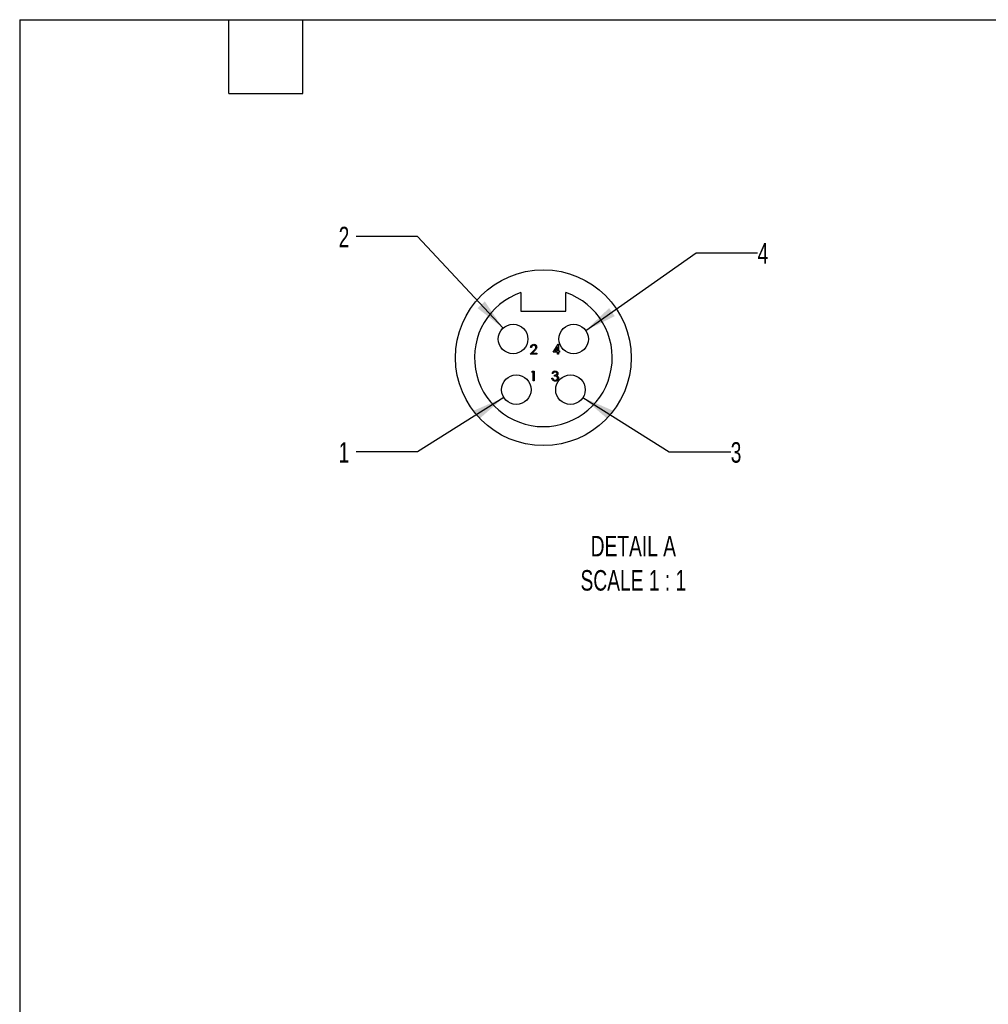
# Model space of a CAD drawing. Header units: millimetres. Extents: x 13 to 546, y 13 to 419.
# Tile 6 of 18: x 13 to 213, y 216 to 419. Entities that reach past the tile are written whole.
import ezdxf

# ---------------------------------------------------------------- set-up
doc = ezdxf.new("R2010")
doc.units = ezdxf.units.MM
doc.header["$LTSCALE"] = 2
doc.linetypes.add('SLD-Solid', pattern=[0])
doc.layers.add('DIMENSIONS', color=140, linetype='SLD-Solid', lineweight=25)
doc.layers.add('TEXT', color=140, linetype='SLD-Solid', lineweight=25)
doc.layers.add('SLD-DEFPOINTS', color=7, linetype='Continuous')
doc.styles.add('SLDTEXTSTYLE0', font='TXT', dxfattribs={"width": 0.7})
doc.dimstyles.new('SLDDIMSTYLE5', dxfattribs={"dimtxt": 4.316016, "dimasz": 6.604, "dimexe": 0, "dimexo": 0.0625, "dimgap": 1.079004, "dimtad": 0, "dimtih": 1, "dimtoh": 1, "dimdec": 1, "dimlfac": 0.5, "dimrnd": 1e-09, "dimzin": 12, "dimdsep": 46, "dimtxsty": 'SLDTEXTSTYLE0', "dimsah": 1, "dimcen": 0, "dimadec": 0, "dimazin": 3, "dimtfac": 1, "dimtdec": 1, "dimtofl": 0, "dimtmove": 0, "dimatfit": 3, "dimfxl": 0, "dimfrac": 2, "dimtolj": 1, "dimtzin": 12, "dimarcsym": 0})

# ---------------------------------------------------------------- blocks, each defined once
blk = doc.blocks.new('_D_4')
at = {"layer": 'DIMENSIONS'}
for p, q in [((112.62, 341.12), (94.83, 329.89)), ((94.83, 329.89), (82.13, 329.89))]:
    blk.add_line(p, q, dxfattribs=at)
blk.add_solid([(112.62, 341.12), (106.49, 338.45), (107.58, 336.73)], dxfattribs=at)
at = {"layer": 'DIMENSIONS', "insert": (78.54, 331.91), "char_height": 4.23, "attachment_point": 1, "style": 'SLDTEXTSTYLE0'}
blk.add_mtext('1', dxfattribs=at)
blk = doc.blocks.new('_D_5')
at = {"layer": 'DIMENSIONS'}
for p, q in [((94.83, 374.33), (82.13, 374.33)), ((112.46, 355.43), (94.83, 374.33))]:
    blk.add_line(p, q, dxfattribs=at)
blk.add_solid([(112.46, 355.43), (108.7, 360.96), (107.21, 359.57)], dxfattribs=at)
at = {"layer": 'DIMENSIONS', "insert": (78.54, 376.36), "char_height": 4.23, "attachment_point": 1, "style": 'SLDTEXTSTYLE0'}
blk.add_mtext('2', dxfattribs=at)
blk = doc.blocks.new('_D_6')
at = {"layer": 'DIMENSIONS'}
for p, q in [((128.96, 341.12), (146.76, 329.89)), ((146.76, 329.89), (159.46, 329.89))]:
    blk.add_line(p, q, dxfattribs=at)
blk.add_solid([(128.96, 341.12), (134, 336.73), (135.09, 338.45)], dxfattribs=at)
at = {"layer": 'DIMENSIONS', "insert": (159.46, 331.91), "char_height": 4.23, "attachment_point": 1, "style": 'SLDTEXTSTYLE0'}
blk.add_mtext('3', dxfattribs=at)
blk = doc.blocks.new('_D_7')
at = {"layer": 'DIMENSIONS'}
for p, q in [((129.54, 354.96), (152.32, 370.96)), ((152.32, 370.96), (165.02, 370.96))]:
    blk.add_line(p, q, dxfattribs=at)
blk.add_solid([(129.54, 354.96), (135.52, 357.92), (134.36, 359.59)], dxfattribs=at)
at = {"layer": 'DIMENSIONS', "insert": (165.02, 372.99), "char_height": 4.23, "attachment_point": 1, "style": 'SLDTEXTSTYLE0'}
blk.add_mtext('4', dxfattribs=at)

msp = doc.modelspace()

# ---------------------------------------------------------------- linework, layer by layer
for p, q in [((116.14, 362.78), (116.14, 358.98)), ((125.44, 358.98), (125.44, 362.78)), ((116.14, 358.98), (125.44, 358.98)), ((122.78, 350.52), (123.87, 352.11)), ((123.73, 351.59), (123.13, 350.73)), ((123.73, 350.73), (123.73, 351.59)), ((123.87, 352.11), (123.91, 352.11)), ((123.91, 352.11), (123.91, 350.73)), ((118.09, 350.06), (118.86, 350.89)), ((119.44, 350.06), (118.09, 350.06)), ((118.34, 351.44), (118.16, 351.44)), ((119.01, 350.8), (118.51, 350.26)), ((118.51, 350.26), (119.44, 350.26)), ((119.44, 350.26), (119.44, 350.06)), ((123.73, 350.52), (122.78, 350.52)), ((123.13, 350.73), (123.73, 350.73)), ((123.73, 350.06), (123.73, 350.52)), ((123.91, 350.06), (123.73, 350.06)), ((123.91, 350.73), (124.14, 350.73)), ((123.91, 350.52), (123.91, 350.06)), ((124.14, 350.52), (123.91, 350.52)), ((124.14, 350.73), (124.14, 350.52)), ((118.39, 346.35), (118.51, 346.55)), ((118.7, 346.35), (118.39, 346.35)), ((118.51, 346.55), (118.88, 346.55)), ((118.7, 344.55), (118.7, 346.35)), ((118.88, 346.55), (118.88, 344.55)), ((122.8, 346.09), (122.62, 346.09)), ((123.11, 345.55), (123.11, 345.76)), ((118.88, 344.55), (118.7, 344.55)), ((122.54, 345.09), (122.72, 345.09))]:
    msp.add_line(p, q)
for centre, radius in [((120.79, 349.34), 18.14), ((114.54, 353.2), 3.05), ((127.04, 353.2), 3.05), ((115.2, 342.74), 3.05), ((126.38, 342.74), 3.05)]:
    msp.add_circle(centre, radius)
msp.add_arc((120.79, 349.34), 14.22, 109.087, 70.913)
for points, knots in [([(118.16, 351.44), (118.17, 351.54), (118.2, 351.73), (118.37, 351.96), (118.59, 352.09), (118.74, 352.1), (118.82, 352.11)], [0, 0, 0, 0, 0.280029, 0.559515, 0.779668, 1, 1, 1, 1]), ([(118.81, 351.9), (118.74, 351.9), (118.6, 351.88), (118.45, 351.76), (118.36, 351.6), (118.35, 351.5), (118.34, 351.44)], [0, 0, 0, 0, 0.279699, 0.558846, 0.779176, 1, 1, 1, 1]), ([(119.24, 351.5), (119.23, 351.56), (119.21, 351.68), (119.09, 351.82), (118.95, 351.89), (118.85, 351.9), (118.81, 351.9)], [0, 0, 0, 0, 0.279126, 0.558978, 0.77935, 1, 1, 1, 1]), ([(118.82, 352.11), (118.9, 352.1), (119.08, 352.08), (119.28, 351.92), (119.4, 351.72), (119.41, 351.58), (119.42, 351.52)], [0, 0, 0, 0, 0.27989, 0.559224, 0.779582, 1, 1, 1, 1]), ([(118.86, 350.89), (118.96, 350.99), (119.09, 351.12), (119.22, 351.34), (119.23, 351.44), (119.24, 351.5)], [0, 0, 0, 0, 0.560717, 0.780532, 1, 1, 1, 1]), ([(119.42, 351.52), (119.41, 351.44), (119.39, 351.28), (119.23, 351.04), (119.1, 350.89), (119.01, 350.8)], [0, 0, 0, 0, 0.279288, 0.559154, 1, 1, 1, 1]), ([(122.62, 346.09), (122.64, 346.17), (122.69, 346.32), (122.84, 346.49), (123.03, 346.59), (123.15, 346.6), (123.22, 346.6)], [0, 0, 0, 0, 0.280288, 0.55968, 0.779747, 1, 1, 1, 1]), ([(123.22, 346.4), (123.17, 346.39), (123.06, 346.38), (122.9, 346.28), (122.84, 346.16), (122.8, 346.09)], [0, 0, 0, 0, 0.280636, 0.560364, 1, 1, 1, 1]), ([(123.11, 345.76), (123.22, 345.77), (123.39, 345.78), (123.56, 345.9), (123.61, 346), (123.62, 346.05), (123.62, 346.08)], [0, 0, 0, 0, 0.499419, 0.749016, 0.874544, 1, 1, 1, 1]), ([(123.72, 345.13), (123.72, 345.16), (123.72, 345.23), (123.65, 345.36), (123.47, 345.53), (123.25, 345.54), (123.11, 345.55)], [0, 0, 0, 0, 0.125587, 0.25119, 0.500605, 1, 1, 1, 1]), ([(123.22, 346.6), (123.3, 346.59), (123.46, 346.58), (123.65, 346.45), (123.78, 346.27), (123.79, 346.15), (123.8, 346.08)], [0, 0, 0, 0, 0.280085, 0.559868, 0.780099, 1, 1, 1, 1]), ([(123.62, 346.08), (123.61, 346.14), (123.59, 346.24), (123.44, 346.37), (123.3, 346.39), (123.22, 346.4)], [0, 0, 0, 0, 0.278859, 0.560074, 1, 1, 1, 1]), ([(123.8, 346.08), (123.8, 346.04), (123.79, 345.94), (123.72, 345.79), (123.63, 345.72), (123.57, 345.67)], [0, 0, 0, 0, 0.280508, 0.560792, 1, 1, 1, 1]), ([(123.57, 345.67), (123.61, 345.65), (123.7, 345.6), (123.76, 345.53), (123.78, 345.5)], [0, 0, 0, 0, 0.559794, 1, 1, 1, 1]), ([(123.78, 345.5), (123.82, 345.44), (123.89, 345.33), (123.9, 345.2), (123.9, 345.14)], [0, 0, 0, 0, 0.559419, 1, 1, 1, 1]), ([(123.21, 344.5), (123.12, 344.51), (122.94, 344.52), (122.72, 344.68), (122.59, 344.88), (122.56, 345.02), (122.54, 345.09)], [0, 0, 0, 0, 0.279886, 0.558979, 0.779263, 1, 1, 1, 1]), ([(122.72, 345.09), (122.74, 345.03), (122.78, 344.93), (122.85, 344.85), (122.88, 344.81)], [0, 0, 0, 0, 0.560695, 1, 1, 1, 1]), ([(122.88, 344.81), (122.94, 344.78), (123.04, 344.71), (123.16, 344.71), (123.22, 344.7)], [0, 0, 0, 0, 0.558748, 1, 1, 1, 1]), ([(123.9, 345.14), (123.89, 345.05), (123.86, 344.85), (123.67, 344.63), (123.44, 344.52), (123.29, 344.51), (123.21, 344.5)], [0, 0, 0, 0, 0.279304, 0.558838, 0.779277, 1, 1, 1, 1]), ([(123.22, 344.7), (123.28, 344.71), (123.42, 344.72), (123.59, 344.82), (123.7, 344.96), (123.72, 345.07), (123.72, 345.13)], [0, 0, 0, 0, 0.280599, 0.560151, 0.780302, 1, 1, 1, 1])]:
    msp.add_open_spline(points, degree=3, knots=knots)
at = {"layer": 'SLD-DEFPOINTS'}
msp.add_circle((120.79, 349.34), 18.14, dxfattribs=at)
at = {"layer": 'TEXT'}
for p, q in [((12.7, 419.1), (546.1, 419.1)), ((12.7, 419.1), (12.7, 12.7)), ((55.88, 403.86), (55.88, 419.1)), ((71.12, 403.86), (71.12, 419.1)), ((55.88, 403.86), (71.12, 403.86))]:
    msp.add_line(p, q, dxfattribs=at)

# ---------------------------------------------------------------- texts
at = {"layer": 'TEXT', "insert": (139.36, 312.57), "char_height": 4.2333, "attachment_point": 2, "style": 'SLDTEXTSTYLE0'}
msp.add_mtext('DETAIL A^JSCALE 1 : 1', dxfattribs=at)

# ---------------------------------------------------------------- dimensions: what is measured, and where the dimension line sits
at = {"layer": 'DIMENSIONS'}
for p1, p2, text, picture, middle in [((116.62, 350.97), (112.46, 355.43), '2', '_D_5', (80.33, 374.33)), ((124.54, 351.45), (129.54, 354.96), '4', '_D_7', (166.81, 370.96)), ((117.78, 344.37), (112.62, 341.12), '1', '_D_4', (80.33, 329.89)), ((123.8, 344.37), (128.96, 341.12), '3', '_D_6', (161.25, 329.89))]:
    dim = msp.add_diameter_dim_2p(p1=p1, p2=p2, text=text, dimstyle='SLDDIMSTYLE5', override={"dimpost": '<>'}, dxfattribs=at)
    dim.commit()
    dim.dimension.update_dxf_attribs({"geometry": picture, "text_midpoint": middle, "dimtype": 163})

doc.saveas('drawing.dxf')
